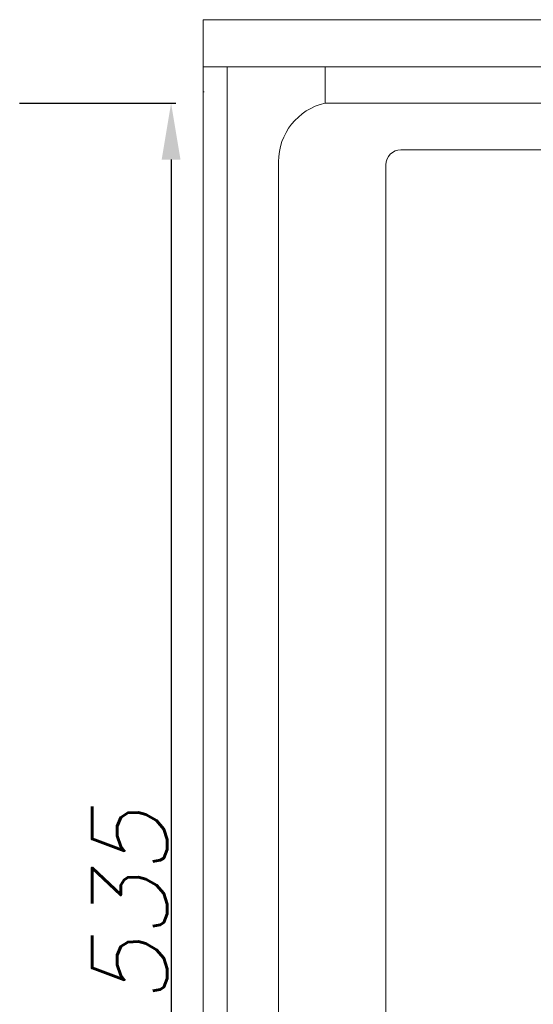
# Model space of a CAD drawing. Header units: millimetres. Extents: x 730 to 10409, y 1134 to 11940.
# Tile 9 of 44: x 2252 to 2389, y 6301 to 6563. Entities that reach past the tile are written whole.
import ezdxf

# ---------------------------------------------------------------- set-up
doc = ezdxf.new("R2010")
doc.units = ezdxf.units.MM
for name, color, linetype, lineweight in [('AKCESORIA', 7, 'Continuous', 5), ('kontur OBUDOWY', 7, 'Continuous', 5), ('wymiary', 3, 'Continuous', 5)]:
    doc.layers.add(name, color=color, linetype=linetype, lineweight=lineweight)
doc.styles.add('INCOBEX', font='romans.shx', dxfattribs={"oblique": 15})
doc.dimstyles.new('INCOBEX', dxfattribs={"dimtxt": 20, "dimasz": 15, "dimexe": 1.25, "dimexo": 0, "dimgap": 1, "dimtad": 1, "dimdec": 1, "dimtxsty": 'INCOBEX', "dimcen": 2.5, "dimadec": 1, "dimazin": 2, "dimtfac": 1, "dimtdec": 1, "dimtmove": 0, "dimatfit": 3, "dimfxl": 1, "dimarcsym": 0})

# ---------------------------------------------------------------- blocks, each defined once
blk = doc.blocks.new('*D52')
at = {"layer": 'Defpoints', "color": 0, "transparency": 16777216}
for p in [(2252.32, 6540.62), (2252.32, 6113.28), (2292.57, 6113.28)]:
    blk.add_point(p, dxfattribs=at)
at = {"layer": 'wymiary', "color": 0, "lineweight": -2, "transparency": 16777216}
for p, q in [((2252.32, 6540.62), (2293.82, 6540.62)), ((2292.57, 6525.62), (2292.57, 6128.28)), ((2252.32, 6113.28), (2293.82, 6113.28))]:
    blk.add_line(p, q, dxfattribs=at)
at = {"layer": 'wymiary', "color": 0, "transparency": 16777216}
for points in [[(2290.07, 6525.62), (2295.07, 6525.62), (2292.57, 6540.62)], [(2290.07, 6128.28), (2295.07, 6128.28), (2292.57, 6113.28)]]:
    blk.add_solid(points, dxfattribs=at)
at = {"layer": 'wymiary', "color": 0, "transparency": 16777216, "insert": (2281.57, 6326.95), "char_height": 20, "attachment_point": 5, "rotation": 90, "style": 'INCOBEX'}
blk.add_mtext('535', dxfattribs=at)

msp = doc.modelspace()

# ---------------------------------------------------------------- linework, layer by layer
at = {"layer": 'AKCESORIA'}
for p, q in [((2353.67, 6528.24), (2586.81, 6528.24)), ((2349.67, 6524.24), (2349.67, 6213.31))]:
    msp.add_line(p, q, dxfattribs=at)
msp.add_arc((2353.67, 6524.24), 4, 90, 180, dxfattribs=at)
at = {"layer": 'kontur OBUDOWY', "color": 0}
for p, q in [((2301.13, 6092.24), (2301.13, 6562.81)), ((2301.13, 6562.81), (2621.13, 6562.81))]:
    msp.add_line(p, q, dxfattribs=at)
at = {"layer": 'kontur OBUDOWY', "color": 7}
for p, q in [((2301.17, 6550.25), (2425.75, 6550.25)), ((2307.52, 6386.24), (2307.52, 6550.25)), ((2333.52, 6550.25), (2307.52, 6550.25)), ((2334.76, 6540.65), (2425.75, 6540.65)), ((2321.12, 6128.87), (2321.12, 6525.06)), ((2307.52, 6244.02), (2307.52, 6386.24))]:
    msp.add_line(p, q, dxfattribs=at)
at = {"layer": 'kontur OBUDOWY', "color": 7, "ltscale": 0.3}
msp.add_line((2333.52, 6540.65), (2333.52, 6550.25), dxfattribs=at)
at = {"layer": 'kontur OBUDOWY', "color": 7, "ltscale": 0.007323}
msp.add_line((2301.12, 6543.68), (2301.36, 6543.68), dxfattribs=at)
at = {"layer": 'kontur OBUDOWY', "color": 7, "ltscale": 0.03875}
msp.add_line((2333.52, 6540.65), (2334.76, 6540.65), dxfattribs=at)
at = {"layer": 'kontur OBUDOWY', "color": 7}
msp.add_arc((2337.12, 6525.06), 16, 103.0029, 180, dxfattribs=at)

# ---------------------------------------------------------------- dimensions: what is measured, and where the dimension line sits
at = {"layer": 'wymiary'}
dim = msp.add_linear_dim(base=(2292.57, 6113.28), p1=(2252.32, 6540.62), p2=(2252.32, 6113.28), angle=90, text='535', dimstyle='INCOBEX', dxfattribs=at)
dim.commit()
dim.dimension.update_dxf_attribs({"geometry": '*D52', "text_midpoint": (2281.57, 6326.95)})

doc.saveas('drawing.dxf')
